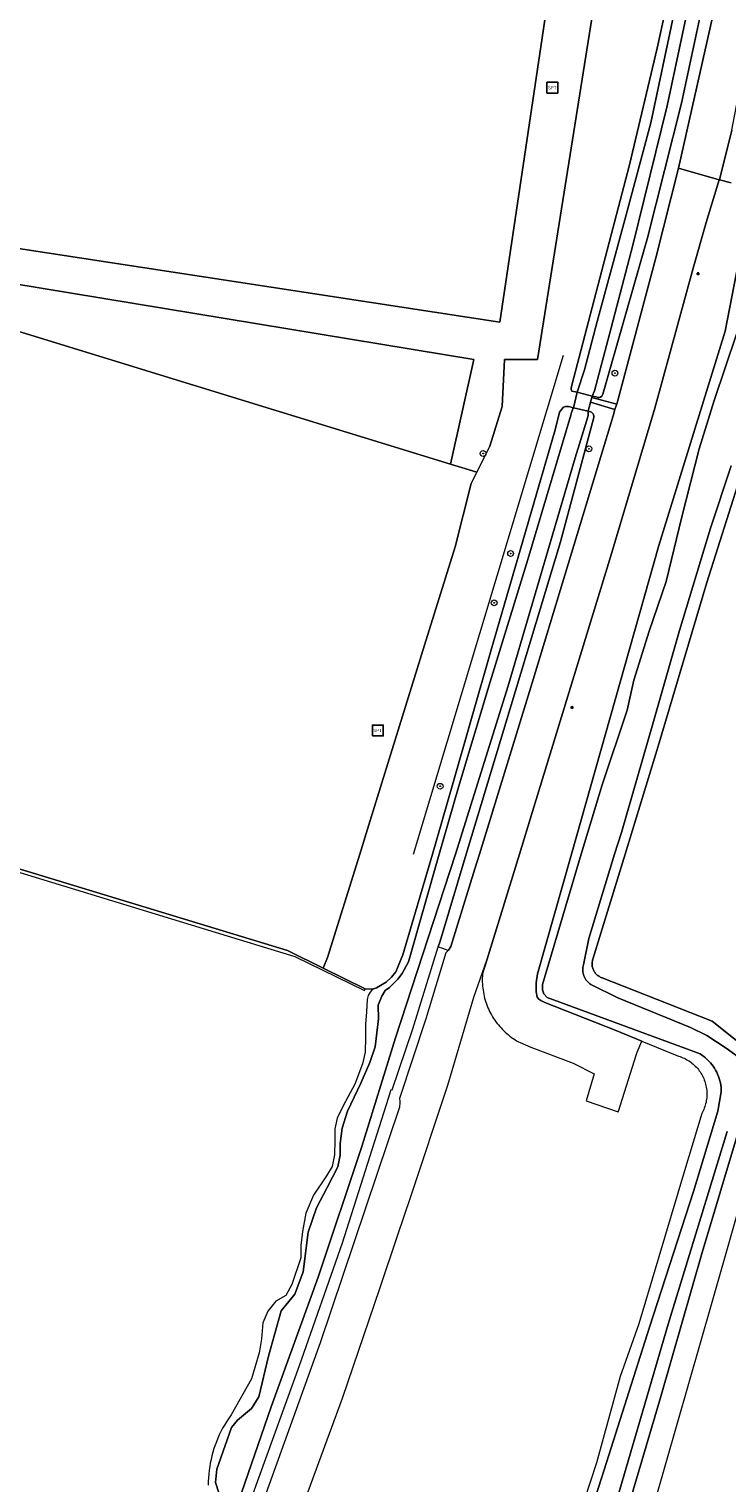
# Model space of a CAD drawing. Header units: metres. Extents: x 152610 to 160096, y 456114 to 462495.
# Tile 226 of 256: x 156807 to 156903, y 459913 to 460114. Entities that reach past the tile are written whole.
import ezdxf
from ezdxf.enums import TextEntityAlignment as Align

# ---------------------------------------------------------------- set-up
doc = ezdxf.new("R2010")
doc.units = ezdxf.units.M
doc.header["$LTSCALE"] = 0.5
doc.layers.get('0').update_dxf_attribs({"linetype": 'CONTINUOUS'})
for name, color, linetype, lineweight in [('B-PV-GR-BEPLANTING_CULTUUR_BOSPLANTSOEN-GV', 251, 'CONTINUOUS', 18), ('B-PV-GR-BOOM-S', 251, 'CONTINUOUS', 25), ('B-PV-IE-MEUBILAIR-S', 251, 'CONTINUOUS', 25), ('B-PV-IE-MEUBILAIR_WEGMEUBILAIR-S', 251, 'CONTINUOUS', 25), ('B-PV-IE-TERREINAFSCHEIDING_KUNSTMATIG_HEKWERK-G', 251, 'IE-TERREINAFSCHEIDING_KUNSTMATIG-SO', 18), ('B-PV-KW-KUNSTWERK_STUW-GV', 251, 'CONTINUOUS', 18), ('B-PV-OG-TERREIN_BEGROEID-GV', 251, 'CONTINUOUS', 18), ('B-PV-OG-TERREIN_OEVER-GV', 251, 'CONTINUOUS', 18), ('B-PV-OG-WATER_SLOOT-GV', 251, 'CONTINUOUS', 18), ('B-PV-VH-GESLOTENVERHARDING_ASFALT-GV', 251, 'CONTINUOUS', 18), ('B-PV-VH-HALFVERHARDING_GRASBETONSTEEN-GV', 251, 'CONTINUOUS', 18), ('B-PV-VH-OPENVERHARDING_TEGEL-GV', 251, 'CONTINUOUS', 18)]:
    doc.layers.add(name, color=color, linetype=linetype, lineweight=lineweight)
doc.styles.add('NLCS-ISO', font='NLCS-ISO.ttf')
doc.linetypes.add('IE-TERREINAFSCHEIDING_KUNSTMATIG-SO', pattern='A,4,[82,NLCS.SHX,S=0.75,R=90,X=0,Y=0],4,-2', length=10)

# ---------------------------------------------------------------- blocks, each defined once
blk = doc.blocks.new('SIE-MEUBILAIR_PAAL_LICHTMAST-SO')
for points in [[(-0.6, 0), (-1, 0)], [(-0.7, 0.7), (-0.4, 0.4)], [(0, 1), (0, 0.6)], [(0.4, 0.4), (0.7, 0.7)], [(1, 0), (0.6, 0)], [(-0.7, -0.7), (-0.4, -0.4)], [(0, -0.6), (0, -1)], [(0.4, -0.4), (0.7, -0.7)]]:
    blk.add_lwpolyline(points)
blk.add_circle((0, 0), 0.5)
blk = doc.blocks.new('SIE-WEG_SPEELTOESTEL-SO')
at = {"flags": 128}
blk.add_lwpolyline([(-3.75, -3.75), (3.75, -3.75), (3.75, 3.75), (-3.75, 3.75)], close=True, dxfattribs=at)
at = {"style": 'NLCS-ISO'}
blk.add_text('SPT', height=2.25, dxfattribs=at).set_placement((0, 0), align=Align.MIDDLE_CENTER)
blk = doc.blocks.new('SGR-BOOM_GBKN-SO')
at = {"linetype": 'ByBlock', "lineweight": 18}
h = blk.add_hatch(color=0, dxfattribs=at)
h.dxf.hatch_style = 1
edge = h.paths.add_edge_path()
edge.add_arc((0, 0), 0.25, 0, 360)
at = {"color": 0, "linetype": 'ByBlock', "lineweight": 18}
for radius in [2, 0.25]:
    blk.add_circle((0, 0), radius, dxfattribs=at)
at = {"color": 0, "linetype": 'ByBlock', "lineweight": 18, "style": 'NLCS-ISO'}
blk.add_attdef('SOORT', (2.5, 0), '', height=1.5, dxfattribs=at)

msp = doc.modelspace()

# ---------------------------------------------------------------- linework, layer by layer
at = {"layer": 'B-PV-GR-BEPLANTING_CULTUUR_BOSPLANTSOEN-GV', "flags": 128}
msp.add_lwpolyline([(156884.953, 460117.653), (156877.109, 460068.441), (156872.533, 460068.461), (156872.216, 460061.952), (156870.51, 460056.43), (156868.7, 460052.843), (156867.921, 460051.301), (156865.701, 460042.527), (156861.475, 460028.918), (156853.945, 460004.666), (156852.496, 460000), (156848.056, 459985.701), (156847.443, 459984.195), (156853.237, 459981.324), (156854.389, 459981.357), (156854.822, 459981.468), (156856.168, 459982.265), (156856.906, 459982.98), (156857.488, 459983.711), (156858.47, 459986.047), (156862.588, 460000), (156865.244, 460009.251), (156870.72, 460028.252), (156879.579, 460058.712), (156880.178, 460061.155), (156880.432, 460061.504), (156880.713, 460061.826), (156880.995, 460061.934), (156881.397, 460061.935), (156882.087, 460061.772), (156882.588, 460063.902), (156881.881, 460064.076), (156881.814, 460064.163), (156881.773, 460064.284), (156881.786, 460064.491), (156881.859, 460064.894), (156889.83, 460095.383), (156893.661, 460111.534), (156897.165, 460127.368)], dxfattribs=at)
msp.add_lwpolyline([(156868.295, 460068.433), (156782.601, 460082.576), (156782.176, 460080.379), (156782.004, 460079.493), (156865.09, 460053.953)], close=True, dxfattribs=at)
at = {"layer": 'B-PV-IE-TERREINAFSCHEIDING_KUNSTMATIG_HEKWERK-G', "flags": 128}
for points in [[(156859.93, 460000), (156880.722, 460069.045)], [(156853.945, 460004.666), (156861.475, 460028.917)]]:
    msp.add_lwpolyline(points, dxfattribs=at)
at = {"layer": 'B-PV-KW-KUNSTWERK_STUW-GV', "flags": 128}
msp.add_lwpolyline([(156882.087, 460061.772), (156884.112, 460061.293), (156884.215, 460061.682), (156884.437, 460062.517), (156884.618, 460063.199), (156884.669, 460063.393), (156882.588, 460063.902)], close=True, dxfattribs=at)
at = {"layer": 'B-PV-OG-TERREIN_BEGROEID-GV', "flags": 128}
for points in [[(156887.582, 460139.962), (156778.221, 460156.917), (156768.037, 460085.394), (156782.601, 460082.576), (156868.295, 460068.433), (156865.09, 460053.953), (156868.7, 460052.843), (156870.51, 460056.43), (156872.216, 460061.952), (156872.533, 460068.461), (156877.109, 460068.441), (156884.953, 460117.653)], [(156772.956, 460088.727), (156782.685, 460152.145), (156881.35, 460137.164), (156871.901, 460073.593)], [(156881.35, 460137.164), (156782.685, 460152.145), (156772.956, 460088.727), (156871.901, 460073.593)], [(156781.127, 460080.654), (156764.3, 460085.07), (156759.824, 460070.685), (156756.417, 460063.769), (156742.68, 460016.914), (156797.578, 460000.312), (156798.603, 460000), (156842.515, 459986.637), (156847.443, 459984.195), (156848.056, 459985.701), (156852.496, 460000), (156853.945, 460004.666), (156861.475, 460028.918), (156865.701, 460042.527), (156867.921, 460051.301), (156868.7, 460052.843), (156865.09, 460053.953), (156782.004, 460079.493), (156782.176, 460080.379)], [(156863.371, 459987.139), (156863.945, 459986.96), (156864.72, 459986.72), (156864.682, 459986.598), (156864.769, 459986.685), (156865.1, 459987.219), (156868.429, 459997.954), (156869.062, 460000), (156876.385, 460023.68), (156887.57, 460060.668), (156887.832, 460061.533), (156884.437, 460062.517), (156884.215, 460061.682), (156884.112, 460061.293), (156884.604, 460061.176), (156884.832, 460060.935), (156884.9, 460060.667), (156884.918, 460060.413), (156880.277, 460043.197), (156867.255, 460000), (156863.62, 459987.941)]]:
    msp.add_lwpolyline(points, close=True, dxfattribs=at)
for points in [[(156901.6, 460125.279), (156897.068, 460103.898), (156892.327, 460085.276), (156886.167, 460063.628), (156885.999, 460063.393), (156885.845, 460063.252), (156885.685, 460063.185), (156885.477, 460063.191), (156885.222, 460063.258), (156884.669, 460063.393), (156884.618, 460063.199), (156888.083, 460062.28), (156893.497, 460082.5), (156896.633, 460094.906), (156902.534, 460121.177)], [(156903.95, 460092.879), (156902.298, 460093.305), (156902.259, 460093.316), (156900.463, 460087.411), (156898.648, 460081.105), (156893.38, 460061.717), (156887.254, 460041.272), (156876.424, 460005.888), (156874.61, 460000), (156870.087, 459985.324), (156869.507, 459983.441), (156869.502, 459983.387), (156869.483, 459983.108), (156869.472, 459982.829), (156869.468, 459982.549), (156869.473, 459982.269), (156869.485, 459981.99), (156869.506, 459981.71), (156869.535, 459981.432), (156869.571, 459981.155), (156869.615, 459980.878), (156869.668, 459980.603), (156869.728, 459980.33), (156869.796, 459980.059), (156869.872, 459979.789), (156869.955, 459979.522), (156870.046, 459979.258), (156870.144, 459978.996), (156870.25, 459978.737), (156870.363, 459978.481), (156870.484, 459978.228), (156870.612, 459977.979), (156870.746, 459977.734), (156870.888, 459977.493), (156871.037, 459977.256), (156871.192, 459977.023), (156871.354, 459976.794), (156871.522, 459976.571), (156871.697, 459976.352), (156871.878, 459976.139), (156872.065, 459975.93), (156872.257, 459975.727), (156872.456, 459975.53), (156872.66, 459975.339), (156872.869, 459975.153), (156873.084, 459974.973), (156873.303, 459974.8), (156873.528, 459974.633), (156873.757, 459974.473), (156873.991, 459974.319), (156874.229, 459974.172), (156874.471, 459974.031), (156874.717, 459973.898), (156876.213, 459973.29), (156882.035, 459971.078), (156884.952, 459969.585), (156883.838, 459965.847), (156888.29, 459964.322), (156888.318, 459964.412), (156890.8, 459972.292), (156890.911, 459972.562), (156891.553, 459974.125), (156887.878, 459975.633), (156878.145, 459979.453), (156877.557, 459979.722), (156877.276, 459979.909), (156877.076, 459980.204), (156876.917, 459980.953), (156876.919, 459982.183), (156877.113, 459983.441), (156881.81, 460000), (156893.917, 460042.68), (156903.119, 460072.374), (156905.859, 460086.606)], [(156905.143, 460051.976), (156900.572, 460037.591), (156893.841, 460014.944), (156889.255, 460000), (156884.787, 459985.438), (156884.749, 459985.317), (156884.719, 459985.194), (156884.697, 459985.07), (156884.683, 459984.944), (156884.677, 459984.818), (156884.678, 459984.692), (156884.688, 459984.566), (156884.706, 459984.44), (156884.731, 459984.317), (156884.765, 459984.195), (156884.806, 459984.075), (156884.854, 459983.958), (156884.91, 459983.845), (156884.973, 459983.735), (156885.042, 459983.63), (156885.118, 459983.529), (156885.201, 459983.433), (156885.289, 459983.342), (156885.383, 459983.258), (156885.482, 459983.179), (156885.585, 459983.107), (156885.694, 459983.041), (156885.806, 459982.983), (156885.921, 459982.931), (156886.04, 459982.887), (156886.065, 459982.879), (156901.315, 459976.888), (156907.189, 459972.186)], [(156797.085, 460000), (156843.492, 459985.838), (156853.176, 459981.118), (156853.237, 459981.324), (156847.443, 459984.195), (156842.515, 459986.637), (156798.603, 460000)], [(156907.259, 459969.341), (156899.932, 459944.878), (156894.213, 459924.921), (156889.18, 459907.907)], [(156889.995, 459898.565), (156901.285, 459938.001), (156906.23, 459955.274)]]:
    msp.add_lwpolyline(points, dxfattribs=at)
at = {"layer": 'B-PV-OG-TERREIN_OEVER-GV', "flags": 128}
for points in [[(156897.165, 460127.368), (156893.661, 460111.534), (156889.83, 460095.383), (156881.859, 460064.894), (156881.786, 460064.491), (156881.773, 460064.284), (156881.814, 460064.163), (156881.881, 460064.076), (156882.588, 460063.902), (156883.6, 460067.004), (156885.398, 460073.686), (156889.193, 460087.762), (156892.788, 460101.18), (156895.965, 460116.019)], [(156899.901, 460126.326), (156895.077, 460103.571), (156890.313, 460084.291), (156887.077, 460071.973), (156884.987, 460064.123), (156884.669, 460063.393), (156885.222, 460063.258), (156885.477, 460063.191), (156885.685, 460063.185), (156885.845, 460063.252), (156885.999, 460063.393), (156886.167, 460063.628), (156892.327, 460085.276), (156897.068, 460103.898), (156901.6, 460125.279)], [(156905.859, 460086.606), (156903.119, 460072.374), (156893.917, 460042.68), (156881.81, 460000), (156877.113, 459983.441), (156876.919, 459982.183), (156876.917, 459980.953), (156877.076, 459980.204), (156877.276, 459979.909), (156877.557, 459979.722), (156878.145, 459979.453), (156887.878, 459975.633), (156891.553, 459974.125), (156896.649, 459972.034), (156896.656, 459972.032), (156896.855, 459971.968), (156897.052, 459971.897), (156897.246, 459971.819), (156897.437, 459971.733), (156897.624, 459971.64), (156897.808, 459971.54), (156897.987, 459971.432), (156898.163, 459971.319), (156898.334, 459971.198), (156898.5, 459971.071), (156898.661, 459970.938), (156898.817, 459970.798), (156898.967, 459970.653), (156899.112, 459970.502), (156899.251, 459970.346), (156899.384, 459970.184), (156899.511, 459970.018), (156899.631, 459969.847), (156899.745, 459969.671), (156899.851, 459969.491), (156899.951, 459969.308), (156900.044, 459969.12), (156900.13, 459968.929), (156900.208, 459968.735), (156900.278, 459968.538), (156900.341, 459968.339), (156900.397, 459968.137), (156900.444, 459967.933), (156900.484, 459967.728), (156900.516, 459967.521), (156900.54, 459967.313), (156900.556, 459967.105), (156900.564, 459966.896), (156900.564, 459966.687), (156900.556, 459966.478), (156900.54, 459966.269), (156900.516, 459966.061), (156900.485, 459965.855), (156900.445, 459965.649), (156900.397, 459965.446), (156900.342, 459965.244), (156900.279, 459965.044), (156900.209, 459964.848), (156900.131, 459964.653), (156900.045, 459964.462), (156899.953, 459964.275), (156899.853, 459964.091), (156897.485, 459956.136), (156891.135, 459934.98), (156888.561, 459927.686), (156885.262, 459915.743), (156880.911, 459902.371)], [(156883.047, 459904.594), (156886.348, 459914.78), (156892.615, 459934.524), (156898.715, 459953.305), (156902.087, 459964.429), (156902.563, 459967.077), (156902.555, 459967.391), (156902.53, 459967.705), (156902.49, 459968.017), (156902.434, 459968.326), (156902.363, 459968.633), (156902.276, 459968.935), (156902.174, 459969.232), (156902.056, 459969.524), (156901.924, 459969.81), (156901.778, 459970.088), (156901.618, 459970.359), (156901.444, 459970.621), (156901.257, 459970.874), (156901.057, 459971.117), (156900.846, 459971.349), (156900.623, 459971.571), (156900.388, 459971.781), (156900.144, 459971.979), (156899.889, 459972.164), (156899.626, 459972.335), (156899.617, 459972.341), (156878.45, 459980.145), (156877.992, 459980.65), (156877.822, 459981.203), (156877.821, 459981.949), (156883.171, 460000), (156886.076, 460009.557), (156889.551, 460019.928), (156890.463, 460024.078), (156892.594, 460030.856), (156894.925, 460037.701), (156897.096, 460046.66), (156899.519, 460056.072), (156901.562, 460062.761), (156904.66, 460071.967)], [(156832.986, 459911.594), (156832.526, 459913.037), (156832.715, 459914.866), (156833.864, 459918.165), (156834.725, 459920.645), (156835.59, 459921.633), (156837.512, 459923.249), (156838.543, 459924.887), (156839.88, 459930.521), (156841.625, 459936.805), (156842.681, 459938.058), (156843.497, 459939.071), (156844.646, 459942.177), (156845.382, 459947.665), (156846.506, 459951.06), (156847.993, 459953.854), (156849.479, 459956.721), (156849.813, 459958.31), (156849.81, 459959.946), (156850.046, 459962.064), (156850.788, 459964.424), (156852.633, 459968.301), (156853.903, 459971.167), (156854.621, 459973.31), (156855.095, 459977.185), (156855.067, 459979.087), (156855.57, 459980.339), (156856.001, 459981.134), (156856.626, 459981.544), (156857.779, 459982.677), (156858.355, 459983.448), (156859.242, 459985.062), (156863.495, 460000), (156866.168, 460009.252), (156870.566, 460023.852), (156875.797, 460040.76), (156881.747, 460060.725), (156881.843, 460061.12), (156881.902, 460061.347), (156881.998, 460061.612), (156882.087, 460061.772), (156881.397, 460061.935), (156880.995, 460061.934), (156880.713, 460061.826), (156880.432, 460061.504), (156880.178, 460061.155), (156879.579, 460058.712), (156870.72, 460028.252), (156865.244, 460009.251), (156862.588, 460000), (156858.47, 459986.047), (156857.488, 459983.711), (156856.906, 459982.98), (156856.168, 459982.265), (156854.822, 459981.468), (156854.389, 459981.357), (156854.124, 459981.106), (156853.926, 459980.905), (156853.661, 459980.427), (156853.525, 459979.878), (156853.432, 459978.169), (156853.315, 459976.46), (156853.295, 459974.655), (156853.275, 459972.586), (156852.893, 459970.949), (156851.815, 459968.155), (156850.209, 459965.168), (156849.37, 459963.458), (156849.036, 459961.966), (156849.039, 459960.402), (156848.995, 459958.356), (156848.661, 459956.743), (156847.893, 459955.466), (156846.094, 459952.768), (156845.04, 459950.287), (156844.563, 459947.76), (156844.326, 459945.81), (156844.33, 459944.125), (156843.085, 459940.417), (156842.246, 459938.9), (156840.874, 459938.143), (156839.77, 459936.745), (156839.099, 459935.107), (156838.911, 459932.893), (156838.578, 459930.967), (156837.526, 459927.356), (156834.696, 459922.393), (156834.603, 459922.265), (156834.311, 459921.844), (156834.032, 459921.415), (156833.767, 459920.976), (156833.516, 459920.53), (156833.279, 459920.076), (156833.056, 459919.615), (156832.847, 459919.147), (156832.653, 459918.673), (156832.475, 459918.193), (156832.311, 459917.707), (156832.162, 459917.217), (156832.029, 459916.723), (156831.912, 459916.224), (156831.81, 459915.722), (156831.723, 459915.217), (156831.653, 459914.71), (156831.598, 459914.2), (156831.559, 459913.69), (156831.537, 459913.178), (156831.53, 459912.666)], [(156835.008, 459903.967), (156844.146, 459929.201), (156850.097, 459946.199), (156856.462, 459966.212), (156856.844, 459967.414), (156856.99, 459967.347), (156859.862, 459975.823), (156863.371, 459987.139), (156863.62, 459987.941), (156867.255, 460000), (156880.277, 460043.197), (156884.918, 460060.413), (156884.9, 460060.667), (156884.832, 460060.935), (156884.604, 460061.176), (156884.112, 460061.293), (156884.134, 460060.923), (156884.116, 460060.699), (156884.082, 460060.514), (156882.314, 460054.828), (156873.041, 460023.3), (156865.772, 460000), (156857.458, 459974.567), (156852.77, 459959.518), (156846.765, 459941.459), (156840.255, 459923.495), (156835.66, 459910.275)], [(156903.946, 460053.729), (156901.061, 460045.08), (156896.756, 460030.938), (156893.189, 460018.355), (156888.76, 460003.003), (156887.776, 460000), (156884.234, 459988.29), (156883.47, 459984.679), (156883.423, 459984.488), (156883.391, 459984.293), (156883.375, 459984.097), (156883.375, 459983.9), (156883.391, 459983.704), (156883.424, 459983.51), (156883.471, 459983.319), (156883.534, 459983.132), (156883.612, 459982.952), (156883.704, 459982.778), (156883.81, 459982.612), (156883.93, 459982.455), (156884.061, 459982.309), (156884.204, 459982.174), (156884.358, 459982.05), (156884.486, 459981.962), (156888.244, 459980.092), (156898.286, 459975.996), (156900.574, 459974.87), (156903.225, 459973.118), (156904.888, 459971.918)], [(156907.189, 459972.186), (156901.315, 459976.888), (156886.065, 459982.879), (156886.04, 459982.887), (156885.921, 459982.931), (156885.806, 459982.983), (156885.694, 459983.041), (156885.585, 459983.107), (156885.482, 459983.179), (156885.383, 459983.258), (156885.289, 459983.342), (156885.201, 459983.433), (156885.118, 459983.529), (156885.042, 459983.63), (156884.973, 459983.735), (156884.91, 459983.845), (156884.854, 459983.958), (156884.806, 459984.075), (156884.765, 459984.195), (156884.731, 459984.317), (156884.706, 459984.44), (156884.688, 459984.566), (156884.678, 459984.692), (156884.677, 459984.818), (156884.683, 459984.944), (156884.697, 459985.07), (156884.719, 459985.194), (156884.749, 459985.317), (156884.787, 459985.438), (156889.255, 460000), (156893.841, 460014.944), (156900.572, 460037.591), (156905.143, 460051.976)], [(156889.18, 459907.907), (156894.213, 459924.921), (156899.932, 459944.878), (156907.259, 459969.341)], [(156903.391, 459961.616), (156895.213, 459934.914), (156886.774, 459906.069)]]:
    msp.add_lwpolyline(points, dxfattribs=at)
at = {"layer": 'B-PV-OG-WATER_SLOOT-GV', "flags": 128}
for points in [[(156895.965, 460116.019), (156892.788, 460101.18), (156889.193, 460087.762), (156885.398, 460073.686), (156883.6, 460067.004), (156882.588, 460063.902), (156884.669, 460063.393), (156884.987, 460064.123), (156887.077, 460071.973), (156890.313, 460084.291), (156895.077, 460103.571), (156899.901, 460126.326)], [(156904.66, 460071.967), (156901.562, 460062.761), (156899.519, 460056.072), (156897.096, 460046.66), (156894.925, 460037.701), (156892.594, 460030.856), (156890.463, 460024.078), (156889.551, 460019.928), (156886.076, 460009.557), (156883.171, 460000), (156877.821, 459981.949), (156877.822, 459981.203), (156877.992, 459980.65), (156878.45, 459980.145), (156899.617, 459972.341), (156899.626, 459972.335), (156899.889, 459972.164), (156900.144, 459971.979), (156900.388, 459971.781), (156900.623, 459971.571), (156900.846, 459971.349), (156901.057, 459971.117), (156901.257, 459970.874), (156901.444, 459970.621), (156901.618, 459970.359), (156901.778, 459970.088), (156901.924, 459969.81), (156902.056, 459969.524), (156902.174, 459969.232), (156902.276, 459968.935), (156902.363, 459968.633), (156902.434, 459968.326), (156902.49, 459968.017), (156902.53, 459967.705), (156902.555, 459967.391), (156902.563, 459967.077), (156902.087, 459964.429), (156898.715, 459953.305), (156892.615, 459934.524), (156886.348, 459914.78), (156883.047, 459904.594)], [(156835.66, 459910.275), (156840.255, 459923.495), (156846.765, 459941.459), (156852.77, 459959.518), (156857.458, 459974.567), (156865.772, 460000), (156873.041, 460023.3), (156882.314, 460054.828), (156884.082, 460060.514), (156884.116, 460060.699), (156884.134, 460060.923), (156884.112, 460061.293), (156882.087, 460061.772), (156881.998, 460061.612), (156881.902, 460061.347), (156881.843, 460061.12), (156881.747, 460060.725), (156875.797, 460040.76), (156870.566, 460023.852), (156866.168, 460009.252), (156863.495, 460000), (156859.242, 459985.062), (156858.355, 459983.448), (156857.779, 459982.677), (156856.626, 459981.544), (156856.001, 459981.134), (156855.57, 459980.339), (156855.067, 459979.087), (156855.095, 459977.185), (156854.621, 459973.31), (156853.903, 459971.167), (156852.633, 459968.301), (156850.788, 459964.424), (156850.046, 459962.064), (156849.81, 459959.946), (156849.813, 459958.31), (156849.479, 459956.721), (156847.993, 459953.854), (156846.506, 459951.06), (156845.382, 459947.665), (156844.646, 459942.177), (156843.497, 459939.071), (156842.681, 459938.058), (156841.625, 459936.805), (156839.88, 459930.521), (156838.543, 459924.887), (156837.512, 459923.249), (156835.59, 459921.633), (156834.725, 459920.645), (156833.864, 459918.165), (156832.715, 459914.866), (156832.526, 459913.037), (156832.986, 459911.594)], [(156904.888, 459971.918), (156903.225, 459973.118), (156900.574, 459974.87), (156898.286, 459975.996), (156888.244, 459980.092), (156884.486, 459981.962), (156884.358, 459982.05), (156884.204, 459982.174), (156884.061, 459982.309), (156883.93, 459982.455), (156883.81, 459982.612), (156883.704, 459982.778), (156883.612, 459982.952), (156883.534, 459983.132), (156883.471, 459983.319), (156883.424, 459983.51), (156883.391, 459983.704), (156883.375, 459983.9), (156883.375, 459984.097), (156883.391, 459984.293), (156883.423, 459984.488), (156883.47, 459984.679), (156884.234, 459988.29), (156887.776, 460000), (156888.76, 460003.003), (156893.189, 460018.355), (156896.756, 460030.938), (156901.061, 460045.08), (156903.946, 460053.729)], [(156886.774, 459906.069), (156895.213, 459934.914), (156903.391, 459961.616)]]:
    msp.add_lwpolyline(points, dxfattribs=at)
at = {"layer": 'B-PV-VH-GESLOTENVERHARDING_ASFALT-GV', "flags": 128}
msp.add_lwpolyline([(156910.946, 460133.565), (156904.995, 460134.826), (156904.992, 460134.802), (156904.543, 460132.143), (156902.534, 460121.177), (156896.633, 460094.906), (156902.259, 460093.316), (156902.298, 460093.305), (156904.022, 460100.187), (156906.623, 460113.637), (156906.71, 460114.085), (156907.053, 460115.765), (156909.643, 460126.923), (156909.657, 460127.05), (156909.693, 460127.304), (156909.738, 460127.556), (156909.79, 460127.807)], close=True, dxfattribs=at)
msp.add_lwpolyline([(156840.284, 459897.986), (156850.095, 459924.676), (156855.304, 459939.885), (156857.795, 459947.303), (156859.568, 459952.583), (156864.697, 459967.992), (156868.277, 459980.191), (156870.087, 459985.324), (156874.61, 460000), (156876.424, 460005.888), (156887.254, 460041.272), (156893.38, 460061.717), (156898.648, 460081.105), (156900.463, 460087.411), (156902.259, 460093.316), (156896.633, 460094.906), (156893.497, 460082.5), (156888.083, 460062.28), (156888.053, 460062.168), (156887.832, 460061.533), (156887.57, 460060.668), (156876.385, 460023.68), (156869.062, 460000), (156868.429, 459997.954), (156865.1, 459987.219), (156864.769, 459986.685), (156864.682, 459986.598), (156864.408, 459986.325), (156861.667, 459977.195), (156858.002, 459966.166), (156858.038, 459965.787), (156858.054, 459965.614), (156857.991, 459964.992), (156847.041, 459932.334), (156839.141, 459910.422)], dxfattribs=at)
at = {"layer": 'B-PV-VH-HALFVERHARDING_GRASBETONSTEEN-GV', "flags": 128}
msp.add_lwpolyline([(156887.832, 460061.533), (156888.053, 460062.168), (156888.083, 460062.28), (156884.618, 460063.199), (156884.437, 460062.517)], close=True, dxfattribs=at)
at = {"layer": 'B-PV-VH-OPENVERHARDING_TEGEL-GV', "flags": 128}
msp.add_lwpolyline([(156904.022, 460100.187), (156902.298, 460093.305), (156903.95, 460092.879)], dxfattribs=at)

# ---------------------------------------------------------------- block references
at = {"layer": 'B-PV-GR-BOOM-S', "xscale": 0.2, "yscale": 0.2, "zscale": 0.2}
for p in [(156887.838, 460066.559), (156884.238, 460056.087), (156869.58, 460055.442), (156873.392, 460041.6), (156871.114, 460034.766), (156863.63, 460009.383)]:
    msp.add_blockref('SGR-BOOM_GBKN-SO', p, dxfattribs=at)
at = {"layer": 'B-PV-IE-MEUBILAIR-S', "xscale": 0.2, "yscale": 0.2, "zscale": 0.2}
for p in [(156899.345, 460080.318), (156881.895, 460020.282)]:
    msp.add_blockref('SIE-MEUBILAIR_PAAL_LICHTMAST-SO', p, dxfattribs=at)
at = {"layer": 'B-PV-IE-MEUBILAIR_WEGMEUBILAIR-S', "xscale": 0.2, "yscale": 0.2, "zscale": 0.2}
for p in [(156879.173, 460106.064), (156854.997, 460017.103)]:
    msp.add_blockref('SIE-WEG_SPEELTOESTEL-SO', p, dxfattribs=at)

doc.saveas('drawing.dxf')
